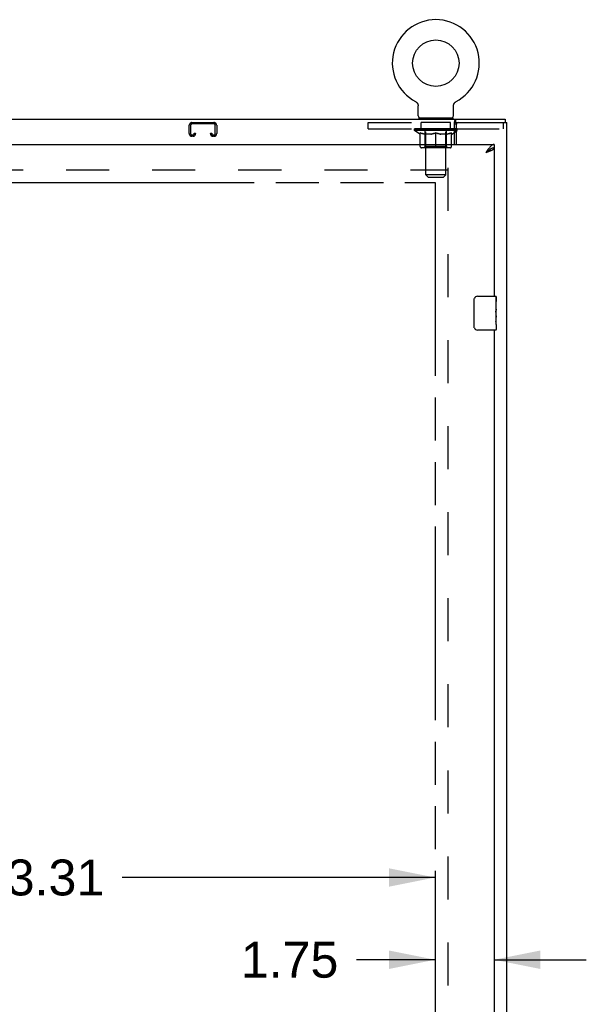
# Model space of a CAD drawing. Header units: inches. Extents: x 0 to 232, y 0 to 150.
# Tile 13 of 20: x 91 to 107, y 92 to 121. Entities that reach past the tile are written whole.
import ezdxf

# ---------------------------------------------------------------- set-up
doc = ezdxf.new("R2010")
doc.units = ezdxf.units.IN
doc.header["$LTSCALE"] = 12.75
doc.header["$MEASUREMENT"] = 0
doc.linetypes.add('HIDDEN', pattern=[0.2, 0.1, -0.1])
doc.linetypes.add('PHANTOM', pattern=[0.8, 0.45, -0.05, 0.1, -0.05, 0.1, -0.05])
doc.layers.get('0').update_dxf_attribs({"linetype": 'CONTINUOUS'})
for name, color, linetype in [('02___PRT_ALL_AXES', 7, 'CONTINUOUS'), ('AVAILABLE_DOOR_SPACE', 7, 'CONTINUOUS'), ('DEFAULT_2', 8, 'HIDDEN'), ('DIMENSIONS', 7, 'CONTINUOUS')]:
    doc.layers.add(name, color=color, linetype=linetype)
doc.styles.get("Standard").update_dxf_attribs({"font": 'arial.ttf'})
doc.dimstyles.new('DIMSTYLE_2', dxfattribs={"dimtxt": 1.063636, "dimasz": 1.363636, "dimexe": 0.09, "dimexo": 0.07, "dimgap": 0.039, "dimtad": 0, "dimtih": 1, "dimtoh": 1, "dimzin": 4, "dimdsep": 46, "dimtxsty": 'Standard', "dimblk": '_FILLED', "dimblk1": '_FILLED', "dimblk2": '_FILLED', "dimcen": 0.09, "dimazin": 1, "dimtfac": 1, "dimtdec": 3, "dimtofl": 0, "dimtmove": 0, "dimatfit": 3, "dimldrblk": '_FILLED', "dimfxl": 1, "dimtolj": 1, "dimtzin": 4, "dimarcsym": 0})

# ---------------------------------------------------------------- blocks, each defined once
blk = doc.blocks.new('_FILLED')
at = {"color": 0, "linetype": 'ByBlock'}
blk.add_solid([(0, 0), (-1, 0.2), (-1, -0.2)], dxfattribs=at)
blk = doc.blocks.new('*D6')
at = {"layer": 'DIMENSIONS', "color": 2, "linetype": 'Continuous'}
for p, q in [((102.814, 92.841), (100.481, 92.841)), ((104.564, 92.841), (107.291, 92.841))]:
    blk.add_line(p, q, dxfattribs=at)
at = {"layer": 'DIMENSIONS', "color": 2, "linetype": 'Continuous', "xscale": 1.3636363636, "yscale": 1.3636363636, "zscale": 1.3636363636}
blk.add_blockref('_FILLED', (102.814, 92.841), dxfattribs=at)
at = {"layer": 'DIMENSIONS', "color": 2, "linetype": 'Continuous', "xscale": 1.3636363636, "yscale": 1.3636363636, "zscale": 1.3636363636, "rotation": 180}
blk.add_blockref('_FILLED', (104.564, 92.841), dxfattribs=at)
at = {"layer": 'DIMENSIONS', "color": 2, "linetype": 'Continuous', "insert": (99.949, 93.373), "char_height": 1.0636, "width": 2.8904, "attachment_point": 3, "line_spacing_factor": 0.9}
blk.add_mtext('1.75', dxfattribs=at)
blk = doc.blocks.new('*D7')
at = {"layer": 'DIMENSIONS', "color": 2, "linetype": 'Continuous'}
for p, q in [((79.502, 95.278), (88.768, 95.278)), ((102.814, 95.278), (93.548, 95.278))]:
    blk.add_line(p, q, dxfattribs=at)
at = {"layer": 'DIMENSIONS', "color": 2, "linetype": 'Continuous', "xscale": 1.3636363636, "yscale": 1.3636363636, "zscale": 1.3636363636, "rotation": 180}
blk.add_blockref('_FILLED', (79.502, 95.278), dxfattribs=at)
at = {"layer": 'DIMENSIONS', "color": 2, "linetype": 'Continuous', "xscale": 1.3636363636, "yscale": 1.3636363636, "zscale": 1.3636363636}
blk.add_blockref('_FILLED', (102.814, 95.278), dxfattribs=at)
at = {"layer": 'DIMENSIONS', "color": 2, "linetype": 'Continuous', "insert": (91.158, 95.81), "char_height": 1.0636, "width": 3.7168, "attachment_point": 2, "line_spacing_factor": 0.9}
blk.add_mtext('23.31', dxfattribs=at)

msp = doc.modelspace()

# ---------------------------------------------------------------- linework, layer by layer
at = {"color": 7, "linetype": 'Continuous'}
for p, q in [((102.235, 118.269), (102.235, 118.269)), ((102.235, 118.269), (102.24, 118.267)), ((102.237, 118.269), (102.238, 118.268)), ((102.24, 118.267), (102.244, 118.264)), ((102.244, 118.264), (102.249, 118.261)), ((102.249, 118.261), (102.253, 118.258)), ((102.253, 118.258), (102.257, 118.255)), ((102.257, 118.255), (102.261, 118.252)), ((102.261, 118.252), (102.265, 118.248)), ((102.265, 118.248), (102.269, 118.245)), ((102.269, 118.245), (102.273, 118.241)), ((102.273, 118.241), (102.276, 118.237)), ((102.276, 118.237), (102.28, 118.233)), ((102.279, 118.233), (102.283, 118.229)), ((102.283, 118.229), (102.286, 118.225)), ((102.286, 118.225), (102.289, 118.221)), ((102.289, 118.221), (102.292, 118.216)), ((102.291, 118.216), (102.294, 118.212)), ((102.294, 118.212), (102.297, 118.207)), ((102.297, 118.207), (102.299, 118.202)), ((102.299, 118.202), (102.301, 118.197)), ((102.301, 118.198), (102.303, 118.193)), ((102.303, 118.193), (102.305, 118.188)), ((102.305, 118.188), (102.306, 118.183)), ((102.306, 118.183), (102.308, 118.178)), ((102.308, 118.178), (102.309, 118.173)), ((102.309, 118.173), (102.31, 118.167)), ((103.359, 118.162), (103.36, 118.167)), ((103.359, 118.157), (103.359, 118.162)), ((103.36, 118.167), (103.361, 118.173)), ((103.361, 118.173), (103.362, 118.178)), ((103.362, 118.178), (103.364, 118.183)), ((103.364, 118.183), (103.365, 118.188)), ((103.365, 118.188), (103.367, 118.193)), ((103.367, 118.193), (103.369, 118.198)), ((103.369, 118.197), (103.371, 118.202)), ((103.371, 118.202), (103.374, 118.207)), ((103.373, 118.207), (103.376, 118.212)), ((103.376, 118.212), (103.379, 118.216)), ((103.379, 118.216), (103.381, 118.221)), ((103.381, 118.221), (103.384, 118.225)), ((103.384, 118.225), (103.387, 118.229)), ((103.387, 118.229), (103.391, 118.233)), ((103.391, 118.233), (103.394, 118.237)), ((103.394, 118.237), (103.398, 118.241)), ((103.397, 118.241), (103.401, 118.245)), ((103.401, 118.245), (103.405, 118.248)), ((103.405, 118.248), (103.409, 118.252)), ((103.409, 118.252), (103.413, 118.255)), ((103.413, 118.255), (103.417, 118.258)), ((103.417, 118.258), (103.421, 118.261)), ((103.421, 118.261), (103.426, 118.264)), ((103.426, 118.264), (103.43, 118.267)), ((103.426, 118.264), (103.427, 118.265)), ((103.43, 118.267), (103.435, 118.269)), ((103.432, 118.268), (103.434, 118.269)), ((102.312, 117.85), (102.312, 118.142)), ((103.358, 118.152), (103.359, 118.157)), ((103.358, 118.147), (103.358, 118.152)), ((103.358, 118.147), (103.358, 118.152)), ((103.358, 118.142), (103.358, 118.147)), ((103.358, 117.85), (103.358, 118.142)), ((44.991, 117.751), (104.887, 117.751)), ((102.335, 117.781), (102.335, 117.751)), ((103.335, 117.781), (102.335, 117.781)), ((103.335, 117.781), (103.335, 117.751)), ((103.387, 117.001), (103.387, 117.654)), ((103.432, 117.647), (103.432, 117.751)), ((104.887, 117.751), (104.887, 117.647)), ((103.387, 117.46), (103.44, 117.46)), ((103.387, 117.414), (103.44, 117.414)), ((103.387, 117.357), (103.44, 117.394)), ((103.43, 117.454), (103.43, 117.46)), ((104.564, 117.001), (104.564, 116.897)), ((104.461, 116.867), (104.451, 116.861)), ((103.969, 111.601), (103.969, 112.401)), ((104.069, 112.501), (104.609, 112.501)), ((104.624, 112.486), (104.624, 112.346)), ((104.624, 112.116), (104.624, 112.085)), ((104.624, 111.919), (104.624, 111.885)), ((104.609, 111.501), (104.069, 111.501)), ((104.624, 111.661), (104.624, 111.516))]:
    msp.add_line(p, q, dxfattribs=at)
at = {"color": 3, "linetype": 'Continuous'}
for p, q in [((103.432, 117.647), (104.939, 117.647)), ((103.44, 117.584), (103.44, 117.001)), ((104.939, 45.855), (104.939, 117.647)), ((75.877, 117.001), (104.564, 117.001)), ((104.564, 116.897), (104.564, 112.501)), ((104.564, 111.501), (104.564, 82.251))]:
    msp.add_line(p, q, dxfattribs=at)
at = {"color": 7, "linetype": 'Continuous'}
for points in [[(102.31, 118.167), (102.311, 118.162), (102.311, 118.157), (102.312, 118.152)], [(102.311, 118.162), (102.311, 118.157), (102.312, 118.152), (102.312, 118.147), (102.312, 118.142)], [(103.387, 117.654), (103.388, 117.656), (103.389, 117.659), (103.391, 117.662), (103.392, 117.666), (103.393, 117.67), (103.395, 117.675), (103.396, 117.68), (103.397, 117.685), (103.398, 117.69)], [(103.398, 117.69), (103.401, 117.7), (103.402, 117.705), (103.403, 117.71), (103.404, 117.715), (103.406, 117.72), (103.407, 117.725), (103.409, 117.729), (103.41, 117.733), (103.412, 117.736), (103.414, 117.739), (103.416, 117.742), (103.418, 117.745), (103.42, 117.747), (103.423, 117.748), (103.425, 117.749), (103.428, 117.75), (103.43, 117.75), (103.432, 117.751)], [(104.451, 116.861), (104.441, 116.855), (104.431, 116.848), (104.42, 116.841), (104.41, 116.833), (104.4, 116.825), (104.389, 116.817), (104.379, 116.809), (104.369, 116.8), (104.359, 116.791), (104.348, 116.782), (104.338, 116.773), (104.328, 116.763), (104.318, 116.754)], [(104.448, 116.859), (104.444, 116.854), (104.439, 116.847), (104.433, 116.84), (104.426, 116.832), (104.418, 116.825), (104.41, 116.818), (104.401, 116.811), (104.392, 116.804), (104.382, 116.797), (104.372, 116.79), (104.362, 116.783), (104.351, 116.775), (104.34, 116.768), (104.329, 116.761), (104.318, 116.754)], [(104.564, 116.897), (104.554, 116.896), (104.543, 116.895), (104.533, 116.894), (104.523, 116.892), (104.513, 116.889), (104.502, 116.886), (104.492, 116.882), (104.482, 116.878), (104.472, 116.873), (104.461, 116.867)], [(103.969, 112.401), (103.969, 112.407), (103.97, 112.413), (103.971, 112.419), (103.972, 112.425), (103.974, 112.431), (103.976, 112.437)], [(103.976, 111.564), (103.974, 111.57), (103.972, 111.576), (103.971, 111.582), (103.97, 111.588), (103.969, 111.594), (103.969, 111.601)]]:
    msp.add_lwpolyline(points, dxfattribs=at)
at = {"color": 3, "linetype": 'Continuous'}
for points in [[(103.387, 117.591), (103.389, 117.591), (103.391, 117.592), (103.393, 117.593), (103.395, 117.594), (103.397, 117.595), (103.399, 117.597), (103.401, 117.599), (103.403, 117.601), (103.405, 117.603), (103.406, 117.605), (103.407, 117.608), (103.409, 117.61), (103.41, 117.613), (103.411, 117.616), (103.413, 117.619), (103.414, 117.622)], [(103.414, 117.622), (103.416, 117.628), (103.417, 117.631), (103.418, 117.633), (103.419, 117.636), (103.421, 117.638), (103.422, 117.64), (103.423, 117.642), (103.425, 117.643), (103.426, 117.645), (103.428, 117.646), (103.429, 117.646), (103.431, 117.647), (103.432, 117.647)], [(104.564, 117.001), (104.554, 117), (104.543, 116.999), (104.533, 116.996), (104.523, 116.992), (104.513, 116.988), (104.502, 116.982), (104.492, 116.975), (104.482, 116.968), (104.472, 116.959), (104.461, 116.95), (104.451, 116.939), (104.441, 116.928), (104.431, 116.917), (104.42, 116.904)], [(104.42, 116.904), (104.41, 116.891), (104.4, 116.877), (104.389, 116.863), (104.379, 116.848), (104.369, 116.833), (104.359, 116.818), (104.348, 116.802), (104.338, 116.786), (104.328, 116.77), (104.318, 116.754)], [(104.468, 116.813), (104.454, 116.808), (104.441, 116.802), (104.427, 116.796), (104.412, 116.79), (104.397, 116.784), (104.381, 116.778), (104.366, 116.772), (104.35, 116.766), (104.334, 116.76), (104.318, 116.754)], [(104.564, 116.897), (104.564, 116.891), (104.562, 116.885), (104.559, 116.879), (104.556, 116.873), (104.551, 116.867), (104.545, 116.861), (104.539, 116.855), (104.531, 116.849), (104.522, 116.843), (104.513, 116.837), (104.503, 116.831), (104.492, 116.825), (104.48, 116.819), (104.468, 116.813)]]:
    msp.add_lwpolyline(points, dxfattribs=at)
at = {"color": 7, "linetype": 'Continuous'}
msp.add_circle((102.835, 119.409), 0.688, dxfattribs=at)
for centre, radius, start, end in [((102.835, 119.409), 1.288, 297.7005, 242.2995), ((102.381, 117.85), 0.069, 180, 270), ((103.289, 117.85), 0.069, 270, 360), ((104.069, 112.401), 0.1, 90, 158.7946), ((104.609, 112.486), 0.015, 0, 90), ((104.069, 111.601), 0.1, 201.1999, 270), ((104.609, 111.516), 0.015, 270, 360)]:
    msp.add_arc(centre, radius, start, end, dxfattribs=at)
at = {"color": 3, "linetype": 'Continuous'}
msp.add_arc((103.502, 117.584), 0.0625, 90, 180, dxfattribs=at)
at = {"color": 7, "linetype": 'Continuous'}
for major_axis, ratio, start_param, end_param in [((0.633, -0.019), 0.052395, 0.350657, 0.499109), ((0.633, -0.013), 0.05688, 0.30342, 0.324167)]:
    msp.add_ellipse((102.835, 117.461), major_axis=major_axis, ratio=ratio, start_param=start_param, end_param=end_param, dxfattribs=at)
at = {"layer": '02___PRT_ALL_AXES', "color": 8, "linetype": 'HIDDEN'}
for p, q in [((102.398, 117.46), (102.398, 117.647)), ((103.273, 117.647), (102.398, 117.647)), ((103.273, 117.46), (103.273, 117.647)), ((103.273, 117.46), (102.398, 117.46))]:
    msp.add_line(p, q, dxfattribs=at)
at = {"layer": '02___PRT_ALL_AXES', "color": 7, "linetype": 'Continuous'}
for p, q in [((104.617, 112.346), (104.617, 112.116)), ((104.624, 112.346), (104.617, 112.346)), ((104.624, 111.922), (104.624, 112.486)), ((104.624, 112.179), (104.617, 112.179)), ((104.624, 112.116), (104.617, 112.116)), ((104.624, 112.08), (104.618, 112.08)), ((104.617, 111.885), (104.617, 111.749)), ((104.624, 111.885), (104.617, 111.885)), ((104.623, 111.946), (104.621, 111.968)), ((104.622, 111.948), (104.624, 111.948)), ((104.624, 111.662), (104.624, 111.919)), ((104.618, 111.718), (104.624, 111.718)), ((104.624, 111.661), (104.624, 111.516))]:
    msp.add_line(p, q, dxfattribs=at)
for points in [[(104.621, 111.968), (104.62, 111.98), (104.619, 111.992), (104.618, 112.004), (104.618, 112.017), (104.617, 112.03), (104.617, 112.043), (104.617, 112.055), (104.618, 112.068), (104.618, 112.081), (104.619, 112.093), (104.62, 112.105)], [(104.619, 111.713), (104.618, 111.721), (104.618, 111.731), (104.617, 111.74), (104.617, 111.749)], [(104.624, 111.919), (104.624, 111.927), (104.623, 111.936), (104.623, 111.946)], [(104.621, 111.688), (104.62, 111.696), (104.62, 111.704), (104.619, 111.713)], [(104.624, 111.661), (104.624, 111.665), (104.624, 111.67), (104.623, 111.675), (104.621, 111.688)]]:
    msp.add_lwpolyline(points, dxfattribs=at)
msp.add_ellipse((104.361, 112.085), major_axis=(0.263, 0), ratio=0.432808, start_param=0, end_param=0.179988, dxfattribs=at)
at = {"layer": 'AVAILABLE_DOOR_SPACE', "color": 4, "linetype": 'PHANTOM'}
for p, q in [((88.72, 115.875), (91.72, 115.875)), ((91.72, 115.875), (91.72, 115.876)), ((91.72, 115.876), (102.814, 115.876)), ((102.814, 115.876), (102.814, 47.626))]:
    msp.add_line(p, q, dxfattribs=at)
at = {"layer": 'DEFAULT_2', "color": 8, "linetype": 'HIDDEN'}
for p, q in [((102.235, 118.269), (102.235, 118.269)), ((102.243, 118.265), (102.244, 118.264)), ((103.435, 118.269), (103.435, 118.269)), ((95.613, 117.647), (96.265, 117.647)), ((96.265, 117.607), (95.613, 117.607)), ((100.835, 117.46), (100.835, 117.647)), ((100.835, 117.647), (103.432, 117.647)), ((102.523, 117.781), (102.523, 117.751)), ((102.535, 116.1), (102.535, 117.746)), ((103.135, 116.1), (103.135, 117.746)), ((103.148, 117.781), (103.148, 117.751)), ((104.835, 117.46), (104.835, 117.647)), ((95.533, 117.32), (95.533, 117.567)), ((95.573, 117.567), (95.573, 117.32)), ((95.68, 117.32), (95.68, 117.334)), ((95.68, 117.334), (95.72, 117.334)), ((95.72, 117.334), (95.72, 117.32)), ((96.158, 117.32), (96.158, 117.334)), ((96.158, 117.334), (96.198, 117.334)), ((96.198, 117.334), (96.198, 117.32)), ((96.305, 117.32), (96.305, 117.567)), ((96.345, 117.567), (96.345, 117.32)), ((100.835, 117.46), (103.387, 117.46)), ((102.202, 117.414), (102.202, 117.461)), ((103.387, 117.414), (102.202, 117.414)), ((102.361, 117.302), (102.202, 117.414)), ((102.211, 117.454), (102.211, 117.461)), ((102.22, 117.451), (102.22, 117.454)), ((102.22, 117.451), (103.45, 117.451)), ((102.229, 117.451), (102.229, 117.454)), ((102.23, 117.451), (102.23, 117.454)), ((102.24, 117.454), (102.24, 117.461)), ((102.256, 117.451), (102.256, 117.454)), ((102.258, 117.451), (102.258, 117.454)), ((102.287, 117.454), (102.287, 117.461)), ((102.301, 117.451), (102.301, 117.454)), ((102.304, 117.451), (102.304, 117.454)), ((102.508, 117.454), (102.307, 117.454)), ((102.35, 117.454), (102.35, 117.461)), ((102.351, 117.451), (102.351, 117.454)), ((102.352, 117.451), (102.352, 117.454)), ((102.355, 117.451), (102.355, 117.454)), ((102.361, 117.302), (102.372, 117.302)), ((102.362, 117.451), (102.362, 117.454)), ((102.362, 117.451), (102.362, 117.454)), ((102.366, 117.451), (102.366, 117.454)), ((102.369, 117.451), (102.369, 117.455)), ((102.372, 116.939), (102.372, 117.346)), ((102.373, 117.451), (102.373, 117.454)), ((102.388, 117.451), (102.388, 117.454)), ((102.406, 117.451), (102.406, 117.456)), ((102.406, 117.451), (102.406, 117.454)), ((102.426, 117.451), (102.426, 117.454)), ((102.427, 117.451), (102.427, 117.454)), ((102.428, 117.454), (102.428, 117.461)), ((102.438, 117.451), (102.438, 117.454)), ((102.442, 117.451), (102.442, 117.454)), ((102.451, 117.451), (102.451, 117.454)), ((102.462, 117.451), (102.462, 117.458)), ((102.478, 117.451), (102.478, 117.454)), ((102.481, 117.451), (102.481, 117.454)), ((102.508, 117.451), (102.508, 117.454)), ((102.575, 117.454), (102.513, 117.454)), ((102.694, 117.302), (102.514, 117.302)), ((102.518, 117.454), (102.518, 117.461)), ((102.522, 116.942), (102.522, 117.411)), ((102.525, 117.451), (102.525, 117.454)), ((102.53, 117.451), (102.53, 117.454)), ((102.536, 117.451), (102.536, 117.459)), ((102.54, 117.451), (102.54, 117.454)), ((102.551, 117.451), (102.551, 117.454)), ((102.575, 117.451), (102.575, 117.454)), ((102.65, 117.454), (102.591, 117.454)), ((102.611, 117.451), (102.611, 117.454)), ((102.618, 117.454), (102.618, 117.461)), ((102.622, 117.451), (102.622, 117.454)), ((102.625, 117.451), (102.625, 117.46)), ((102.627, 117.451), (102.627, 117.454)), ((102.635, 117.451), (102.635, 117.454)), ((102.65, 117.451), (102.65, 117.454)), ((102.731, 117.454), (102.676, 117.454)), ((102.689, 117.451), (102.689, 117.454)), ((102.721, 117.454), (102.835, 117.461)), ((102.725, 117.454), (102.725, 117.461)), ((102.726, 117.46), (102.725, 117.461)), ((102.726, 117.454), (102.726, 117.46)), ((102.726, 117.451), (102.726, 117.454)), ((102.729, 117.451), (102.729, 117.454)), ((102.731, 117.451), (102.731, 117.454)), ((102.731, 117.451), (102.731, 117.454)), ((102.814, 117.454), (102.766, 117.454)), ((102.772, 117.451), (102.772, 117.454)), ((102.814, 117.451), (102.814, 117.454)), ((102.832, 117.454), (102.832, 117.454)), ((102.832, 117.451), (102.832, 117.454)), ((102.832, 117.451), (102.832, 117.454)), ((102.835, 117.454), (102.835, 117.461)), ((102.835, 116.902), (102.835, 117.346)), ((102.838, 117.451), (102.838, 117.454)), ((102.838, 117.451), (102.838, 117.454)), ((102.838, 117.454), (102.838, 117.454)), ((102.84, 117.454), (102.904, 117.454)), ((102.856, 117.451), (102.856, 117.454)), ((102.872, 117.454), (102.872, 117.458)), ((102.872, 117.458), (102.949, 117.454)), ((102.893, 117.454), (102.893, 117.457)), ((102.899, 117.451), (102.899, 117.454)), ((102.939, 117.451), (102.939, 117.454)), ((102.94, 117.451), (102.94, 117.454)), ((102.94, 117.454), (102.994, 117.454)), ((102.941, 117.451), (102.941, 117.454)), ((102.944, 117.46), (102.945, 117.461)), ((102.944, 117.454), (102.944, 117.46)), ((102.944, 117.451), (102.944, 117.454)), ((102.945, 117.454), (102.945, 117.461)), ((103.156, 117.302), (102.976, 117.302)), ((102.981, 117.451), (102.981, 117.454)), ((103.02, 117.451), (103.02, 117.454)), ((103.02, 117.454), (103.079, 117.454)), ((103.035, 117.451), (103.035, 117.454)), ((103.043, 117.451), (103.043, 117.454)), ((103.046, 117.451), (103.046, 117.46)), ((103.048, 117.451), (103.048, 117.454)), ((103.052, 117.454), (103.052, 117.461)), ((103.059, 117.451), (103.059, 117.454)), ((103.095, 117.451), (103.095, 117.454)), ((103.095, 117.454), (103.157, 117.454)), ((103.119, 117.451), (103.119, 117.454)), ((103.13, 117.451), (103.13, 117.454)), ((103.134, 117.451), (103.134, 117.459)), ((103.14, 117.451), (103.14, 117.454)), ((103.145, 117.451), (103.145, 117.454)), ((103.148, 116.942), (103.148, 117.411)), ((103.152, 117.454), (103.152, 117.461)), ((103.162, 117.451), (103.162, 117.454)), ((103.162, 117.454), (103.363, 117.454)), ((103.189, 117.451), (103.189, 117.454)), ((103.192, 117.451), (103.192, 117.454)), ((103.208, 117.451), (103.208, 117.458)), ((103.219, 117.451), (103.219, 117.454)), ((103.228, 117.451), (103.228, 117.454)), ((103.232, 117.451), (103.232, 117.454)), ((103.242, 117.454), (103.242, 117.461)), ((103.244, 117.451), (103.244, 117.454)), ((103.244, 117.451), (103.244, 117.454)), ((103.264, 117.451), (103.264, 117.456)), ((103.264, 117.451), (103.264, 117.454)), ((103.282, 117.451), (103.282, 117.454)), ((103.297, 117.451), (103.297, 117.454)), ((103.299, 116.939), (103.299, 117.346)), ((103.299, 117.302), (103.309, 117.302)), ((103.301, 117.451), (103.301, 117.455)), ((103.304, 117.451), (103.304, 117.454)), ((103.308, 117.451), (103.308, 117.454)), ((103.308, 117.451), (103.308, 117.454)), ((103.309, 117.302), (103.387, 117.357)), ((103.315, 117.451), (103.315, 117.454)), ((103.318, 117.451), (103.318, 117.454)), ((103.319, 117.451), (103.319, 117.454)), ((103.32, 117.454), (103.32, 117.461)), ((103.366, 117.451), (103.366, 117.454)), ((103.369, 117.451), (103.369, 117.454)), ((103.383, 117.454), (103.383, 117.461)), ((103.412, 117.451), (103.412, 117.454)), ((103.414, 117.451), (103.414, 117.454)), ((103.43, 117.46), (103.43, 117.461)), ((103.44, 117.46), (104.835, 117.46)), ((103.44, 117.451), (103.44, 117.454)), ((103.44, 117.394), (103.468, 117.414)), ((103.468, 117.414), (103.44, 117.414)), ((103.441, 117.451), (103.441, 117.454)), ((103.45, 117.451), (103.45, 117.454)), ((103.459, 117.454), (103.459, 117.461)), ((103.468, 117.414), (103.468, 117.461)), ((95.613, 117.28), (95.64, 117.28)), ((95.64, 117.24), (95.613, 117.24)), ((96.238, 117.28), (96.265, 117.28)), ((96.265, 117.24), (96.238, 117.24)), ((103.261, 116.902), (102.409, 116.902)), ((102.522, 116.942), (102.482, 116.902)), ((103.148, 116.942), (102.522, 116.942)), ((103.148, 116.942), (103.188, 116.902)), ((76.585, 116.251), (103.189, 116.251)), ((103.189, 116.303), (103.189, 47.199)), ((103.135, 116.1), (102.535, 116.1)), ((102.604, 116.031), (102.535, 116.1)), ((102.604, 116.031), (103.066, 116.031)), ((103.066, 116.031), (103.135, 116.1))]:
    msp.add_line(p, q, dxfattribs=at)
for points in [[(102.372, 117.346), (102.397, 117.336), (102.423, 117.327), (102.448, 117.319), (102.472, 117.312), (102.497, 117.307), (102.521, 117.302)], [(102.514, 117.302), (102.49, 117.307), (102.467, 117.313), (102.443, 117.319), (102.42, 117.327), (102.396, 117.335), (102.372, 117.345)], [(102.684, 117.302), (102.709, 117.307), (102.734, 117.313), (102.759, 117.319), (102.784, 117.327), (102.809, 117.336), (102.835, 117.346)], [(102.835, 117.344), (102.811, 117.335), (102.787, 117.326), (102.763, 117.319), (102.74, 117.312), (102.717, 117.307), (102.694, 117.302)], [(102.835, 117.346), (102.861, 117.336), (102.887, 117.327), (102.912, 117.319), (102.937, 117.312), (102.961, 117.307), (102.986, 117.302)], [(102.976, 117.302), (102.953, 117.307), (102.93, 117.313), (102.906, 117.319), (102.883, 117.327), (102.859, 117.335), (102.835, 117.344)], [(103.149, 117.302), (103.173, 117.307), (103.198, 117.312), (103.223, 117.319), (103.248, 117.327), (103.273, 117.336), (103.299, 117.346)], [(103.299, 117.345), (103.274, 117.335), (103.25, 117.327), (103.226, 117.319), (103.203, 117.313), (103.179, 117.307), (103.156, 117.302)]]:
    msp.add_lwpolyline(points, dxfattribs=at)
for centre, radius, start, end in [((95.613, 117.567), 0.08, 90, 180), ((95.613, 117.567), 0.04, 90, 180), ((96.265, 117.567), 0.08, 0, 90), ((96.265, 117.567), 0.04, 0, 90), ((102.501, 117.746), 0.0345, 0, 90), ((103.17, 117.746), 0.0345, 90, 180), ((95.613, 117.32), 0.08, 180, 270), ((95.613, 117.32), 0.04, 180, 270), ((95.64, 117.32), 0.08, 270, 360), ((95.64, 117.32), 0.04, 270, 360), ((96.238, 117.32), 0.08, 180, 270), ((96.238, 117.32), 0.04, 180, 270), ((96.265, 117.32), 0.08, 270, 360), ((96.265, 117.32), 0.04, 270, 360), ((102.482, 117.411), 0.0398, 0, 90), ((103.188, 117.411), 0.0398, 90, 180), ((102.409, 116.939), 0.0371, 180, 270), ((103.261, 116.939), 0.0371, 270, 360)]:
    msp.add_arc(centre, radius, start, end, dxfattribs=at)
for centre, major_axis, ratio, start_param, end_param in [((102.835, 117.461), (0.633, 0.007), 0.05963, 2.96643, 3.140963), ((102.182, 117.449), (0.198, 0), 0.060556, 0.430652, 1.470503), ((102.835, 117.461), (0.633, 0), 0.060556, -3.141593, -2.96706), ((102.182, 117.442), (0.198, 0.002), 0.05963, 1.376596, 1.469874), ((102.835, 117.461), (0.633, 0.013), 0.05688, 2.791345, 2.965878), ((102.158, 117.449), (0.198, 0.002), 0.05963, 0.25549, 1.295341), ((102.226, 117.449), (0.198, -0.002), 0.05963, 0.605815, 1.645666), ((102.835, 117.461), (0.633, -0.007), 0.05963, -2.96643, -2.791898), ((102.226, 117.442), (0.198, 0), 0.060556, 1.551758, 1.645036), ((102.158, 117.442), (0.198, 0.004), 0.05688, 1.20151, 1.294789), ((102.227, 117.444), (0.164, 0.002), 0.05963, 1.065228, 1.614276), ((102.208, 117.444), (0.164, 0.003), 0.05688, 0.890143, 1.43919), ((102.265, 117.444), (0.164, 0), 0.060556, 1.240391, 1.789438), ((102.835, 117.461), (0.633, 0.019), 0.052395, 2.616403, 2.790936), ((102.154, 117.449), (0.198, 0.004), 0.05688, 0.080405, 1.120256), ((102.289, 117.449), (0.198, -0.004), 0.05688, 0.7809, 1.820751), ((102.835, 117.461), (0.633, -0.013), 0.05688, -2.791345, -2.616812), ((102.289, 117.442), (0.198, -0.002), 0.05963, 1.72692, 1.820198), ((102.154, 117.442), (0.198, 0.006), 0.052395, 1.026568, 1.119847), ((102.207, 117.444), (0.164, 0.005), 0.052395, 0.715201, 1.264248), ((102.321, 117.444), (0.164, -0.002), 0.05963, 1.415553, 1.9646), ((102.835, 117.461), (0.633, 0.025), 0.046319, 2.441654, 2.616187), ((102.368, 117.449), (0.198, -0.006), 0.052395, 0.955842, 1.995693), ((102.171, 117.449), (0.198, 0.006), 0.052395, -0.094537, 0.945314), ((102.835, 117.461), (0.633, -0.019), 0.052395, -2.616403, -2.44187), ((102.368, 117.442), (0.198, -0.004), 0.05688, 1.902006, 1.995284), ((102.171, 117.442), (0.198, 0.008), 0.046319, 0.851819, 0.945098), ((102.225, 117.444), (0.164, 0.006), 0.046319, 0.540452, 1.089499), ((102.392, 117.444), (0.164, -0.003), 0.05688, 1.590638, 2.139686), ((102.835, 117.461), (0.633, 0.029), 0.038841, 2.267123, 2.441656), ((102.461, 117.449), (0.198, -0.008), 0.046319, 1.130591, 2.170442), ((102.208, 117.449), (0.198, 0.008), 0.046319, -0.269286, 0.770565), ((102.835, 117.461), (0.633, -0.025), 0.046319, -2.441654, -2.267121), ((102.461, 117.442), (0.198, -0.006), 0.052395, 2.076947, 2.170226), ((102.208, 117.442), (0.198, 0.009), 0.038841, 0.677289, 0.770567), ((102.262, 117.444), (0.164, 0.008), 0.038841, 0.365921, 0.914969), ((102.477, 117.444), (0.164, -0.005), 0.052395, 1.76558, 2.314627), ((102.835, 117.461), (0.633, 0.033), 0.030195, 2.09281, 2.267343), ((102.566, 117.449), (0.198, -0.009), 0.038841, 1.305122, 2.344973), ((102.264, 117.449), (0.198, 0.009), 0.038841, -0.443817, 0.596034), ((102.835, 117.461), (0.633, -0.029), 0.038841, -2.267123, -2.092591), ((102.566, 117.442), (0.198, -0.008), 0.046319, 2.251696, 2.344975), ((102.264, 117.442), (0.198, 0.01), 0.030195, 0.502975, 0.596254), ((102.317, 117.444), (0.164, 0.009), 0.030195, 0.191608, 0.740655), ((102.572, 117.444), (0.164, -0.006), 0.046319, 1.940329, 2.489376), ((102.338, 117.449), (0.198, 0.01), 0.030195, -0.61813, 0.421721), ((102.835, 117.461), (0.633, 0.036), 0.020645, 1.918687, 2.09322), ((102.679, 117.449), (0.198, -0.01), 0.030195, 1.479435, 2.519286), ((102.835, 117.461), (0.633, -0.033), 0.030195, -2.09281, -1.918277), ((102.679, 117.442), (0.198, -0.009), 0.038841, 2.426227, 2.519505), ((102.338, 117.442), (0.198, 0.011), 0.020645, 0.328852, 0.422131), ((102.387, 117.444), (0.164, 0.009), 0.020645, 0.017485, 0.566532), ((102.676, 117.444), (0.164, -0.008), 0.038841, 2.11486, 2.663907), ((102.426, 117.449), (0.198, 0.011), 0.020645, -0.792253, 0.247598), ((102.835, 117.461), (0.633, 0.038), 0.010478, 1.744704, 1.919237), ((102.797, 117.449), (0.198, -0.011), 0.020645, 1.653558, 2.693409), ((102.835, 117.461), (0.633, -0.036), 0.020645, -1.918687, -1.744154), ((102.797, 117.442), (0.198, -0.01), 0.030195, 2.60054, 2.693819), ((102.426, 117.442), (0.198, 0.012), 0.010478, 0.154869, 0.248148), ((102.47, 117.444), (0.164, 0.01), 0.010478, 6.126688, 6.675735), ((102.784, 117.444), (0.164, -0.009), 0.030195, 2.289173, 2.83822), ((102.527, 117.449), (0.198, 0.012), 0.010478, -0.966236, -0.000846), ((102.916, 117.449), (0.198, -0.012), 0.010478, 1.827541, 2.867392), ((102.835, 117.461), (0.633, -0.038), 0.010478, -1.744704, -1.563007), ((102.916, 117.442), (0.198, -0.011), 0.020645, 2.774664, 2.867942), ((102.894, 117.444), (0.164, -0.009), 0.020645, 2.463296, 3.012344), ((102.754, 117.449), (0.198, 0.012), 0.010478, 0.274201, 1.314052), ((102.668, 117.444), (0.164, 0.01), 0.010478, -0.000483, 0.504314), ((102.638, 117.442), (0.198, 0.012), 0.010478, 0.099668, 0.192946), ((102.835, 117.461), (0.633, 0.038), 0.010478, -1.571421, -1.396888), ((103.032, 117.442), (0.198, -0.012), 0.010478, 2.74231, 2.948646), ((103.002, 117.444), (0.164, -0.01), 0.010478, 2.637279, 3.14189), ((102.873, 117.449), (0.198, 0.011), 0.020645, 0.448184, 1.488034), ((102.776, 117.444), (0.164, 0.009), 0.020645, 0.129249, 0.678296), ((102.754, 117.442), (0.198, 0.011), 0.020645, 0.273651, 0.366929), ((103.143, 117.449), (0.198, -0.012), 0.010478, -3.140747, -2.175357), ((102.835, 117.461), (0.633, 0.036), 0.020645, -1.397439, -1.222906), ((102.835, 117.461), (0.633, -0.038), 0.010478, 1.222355, 1.396888), ((102.991, 117.449), (0.198, 0.01), 0.030195, 0.622307, 1.662158), ((102.886, 117.444), (0.164, 0.009), 0.030195, 0.303372, 0.852419), ((103.2, 117.444), (0.164, -0.01), 0.010478, 2.749043, 3.29809), ((103.244, 117.449), (0.198, -0.011), 0.020645, 2.893995, 3.933846), ((102.873, 117.442), (0.198, 0.01), 0.030195, 0.447774, 0.541052), ((103.244, 117.442), (0.198, -0.012), 0.010478, 2.893445, 2.986723), ((103.104, 117.449), (0.198, 0.009), 0.038841, 0.79662, 1.836471), ((102.835, 117.461), (0.633, 0.033), 0.030195, -1.223315, -1.048783), ((102.835, 117.461), (0.633, -0.036), 0.020645, 1.048373, 1.222906), ((102.994, 117.444), (0.164, 0.008), 0.038841, 0.477686, 1.026733), ((103.283, 117.444), (0.164, -0.009), 0.020645, 2.57506, 3.124108), ((103.332, 117.449), (0.198, -0.01), 0.030195, 2.719872, 3.759723), ((103.209, 117.449), (0.198, 0.008), 0.046319, 0.971151, 2.011002), ((102.991, 117.442), (0.198, 0.009), 0.038841, 0.622087, 0.715366), ((103.332, 117.442), (0.198, -0.011), 0.020645, 2.719462, 2.812741), ((102.835, 117.461), (0.633, 0.029), 0.038841, -1.049002, -0.874469), ((102.835, 117.461), (0.633, -0.033), 0.030195, 0.87425, 1.048783), ((103.098, 117.444), (0.164, 0.006), 0.046319, 0.652216, 1.201263), ((103.302, 117.449), (0.198, 0.006), 0.052395, 1.1459, 2.185751), ((103.353, 117.444), (0.164, -0.009), 0.030195, 2.400937, 2.949985), ((103.406, 117.449), (0.198, -0.009), 0.038841, 2.545558, 3.585409), ((103.193, 117.444), (0.164, 0.005), 0.052395, 0.826965, 1.376012), ((103.104, 117.442), (0.198, 0.008), 0.046319, 0.796618, 0.889896), ((103.406, 117.442), (0.198, -0.01), 0.030195, 2.545339, 2.638617), ((103.381, 117.449), (0.198, 0.004), 0.05688, 1.320842, 2.360692), ((102.835, 117.461), (0.633, 0.025), 0.046319, -0.874471, -0.699939), ((102.835, 117.461), (0.633, -0.029), 0.038841, 0.699936, 0.874469), ((103.462, 117.449), (0.198, -0.008), 0.046319, 2.371028, 3.410879), ((103.408, 117.444), (0.164, -0.008), 0.038841, 2.226624, 2.775671), ((103.444, 117.449), (0.198, 0.002), 0.05963, 1.495927, 2.535778), ((103.278, 117.444), (0.164, 0.003), 0.05688, 1.001907, 1.550954), ((103.499, 117.449), (0.198, -0.006), 0.052395, 2.196279, 3.23613), ((103.209, 117.442), (0.198, 0.006), 0.052395, 0.971367, 1.064645), ((103.445, 117.444), (0.164, -0.006), 0.046319, 2.052093, 2.601141), ((103.488, 117.449), (0.198, 0), 0.060556, 1.671089, 2.71094), ((103.462, 117.442), (0.198, -0.009), 0.038841, 2.371026, 2.464304), ((103.516, 117.449), (0.198, -0.004), 0.05688, 2.021337, 3.061188), ((102.835, 117.461), (0.633, 0.019), 0.052395, -0.699723, -0.52519), ((102.835, 117.461), (0.633, -0.025), 0.046319, 0.525406, 0.699939), ((103.512, 117.449), (0.198, -0.002), 0.05963, 1.846251, 2.886102), ((103.349, 117.444), (0.164, 0.002), 0.05963, 1.176993, 1.72604), ((103.463, 117.444), (0.164, -0.005), 0.052395, 1.877344, 2.426392), ((103.405, 117.444), (0.164, 0), 0.060556, 1.352155, 1.901202), ((103.463, 117.444), (0.164, -0.003), 0.05688, 1.702402, 2.25145), ((103.443, 117.444), (0.164, -0.002), 0.05963, 1.527317, 2.076364), ((103.302, 117.442), (0.198, 0.004), 0.05688, 1.146309, 1.239587), ((103.499, 117.442), (0.198, -0.008), 0.046319, 2.196495, 2.289773), ((102.835, 117.461), (0.633, 0.013), 0.05688, -0.524781, -0.350248), ((102.835, 117.461), (0.633, -0.019), 0.052395, 6.782294, 6.808375), ((103.381, 117.442), (0.198, 0.002), 0.05963, 1.321394, 1.414673), ((103.516, 117.442), (0.198, -0.006), 0.052395, 2.021746, 2.115024), ((102.835, 117.461), (0.633, 0.007), 0.05963, -0.349695, -0.175162), ((102.835, 117.461), (0.633, -0.013), 0.05688, 6.607352, 6.633433), ((102.835, 117.461), (0.633, -0.013), 0.05688, 0.175715, 0.30342), ((103.444, 117.442), (0.198, 0), 0.060556, 1.496556, 1.589835), ((103.512, 117.442), (0.198, -0.004), 0.05688, 1.846804, 1.940083), ((103.488, 117.442), (0.198, -0.002), 0.05963, 1.671719, 1.764997), ((102.835, 117.461), (0.633, 0), 0.060556, -0.174533, 0), ((102.835, 117.461), (0.633, -0.007), 0.05963, 0.000629, 0.175162)]:
    msp.add_ellipse(centre, major_axis=major_axis, ratio=ratio, start_param=start_param, end_param=end_param, dxfattribs=at)

# ---------------------------------------------------------------- dimensions: what is measured, and where the dimension line sits
at = {"layer": 'DIMENSIONS', "color": 2, "linetype": 'Continuous'}
dim = msp.add_linear_dim(base=(79.502, 95.278), p1=(102.814, 115.876), p2=(79.502, 115.876), angle=180, dimstyle='DIMSTYLE_2', dxfattribs=at)
dim.commit()
dim.dimension.update_dxf_attribs({"geometry": '*D7', "text_midpoint": (91.041, 95.272), "dimtype": 160})
dim = msp.add_linear_dim(base=(104.564, 92.841), p1=(102.814, 115.876), p2=(104.564, 110.293), dimstyle='DIMSTYLE_2', dxfattribs=at)
dim.commit()
dim.dimension.update_dxf_attribs({"geometry": '*D6', "text_midpoint": (98.554, 92.835), "dimtype": 160})

doc.saveas('drawing.dxf')
